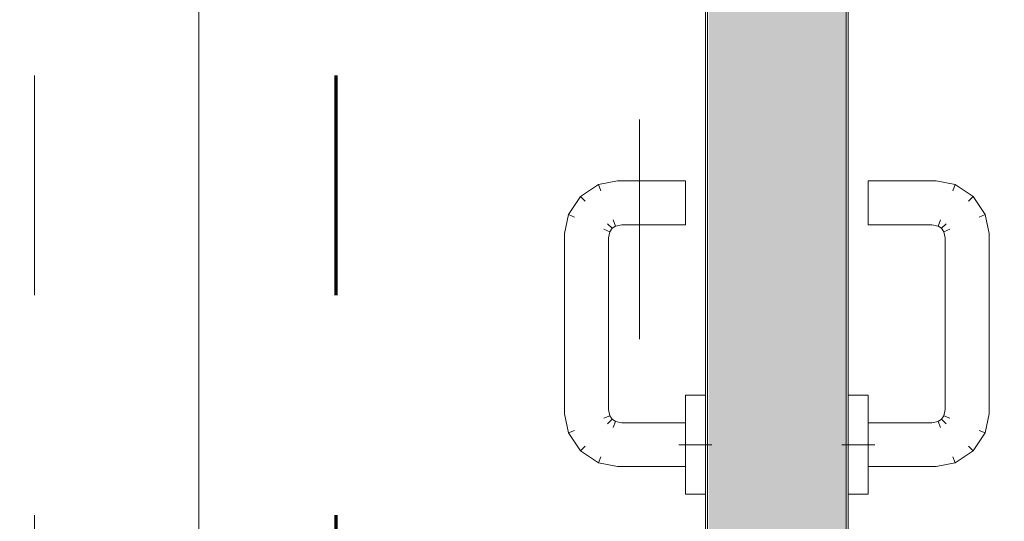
# Model space of a CAD drawing. Header units: metres. Extents: x -0.29 to 8.94, y -1.97 to 1.73.
# Tile 11 of 44: x -0.29 to 0.16, y -0.25 to -0.03. Entities that reach past the tile are written whole.
import ezdxf

# ---------------------------------------------------------------- set-up
doc = ezdxf.new("R2010")
doc.units = ezdxf.units.M
doc.header["$MEASUREMENT"] = 0
for name, pattern in [('DOT_CENTER', [0.014, 0.012, -0.001, 0, -0.001]), ('Strichlinie doppelt', [0.109361, 0.052917, -0.021167, 0.014111, -0.021167]), ('Strichlinie eng', [0.023, 0.015, -0.008])]:
    doc.linetypes.add(name, pattern=pattern)
for name, color, linetype in [('152 - Bemaßung_ Beschriftung.Ausbau', 7, 'Continuous'), ('301 - Elemente.Linie', 7, 'Continuous'), ('451 - Universal.Achsen Raster', 7, 'Continuous'), ('606 - Struktur.Wand Innen Ausbau', 7, 'Continuous'), ('Neubau_301 - Elemente.Linie', 7, 'Continuous'), ('Neubau_606 - Struktur.Wand Innen Ausbau', 7, 'Continuous'), ('Neubau_653 - Abdeckung.TB Verkofferung', 7, 'Continuous')]:
    doc.layers.add(name, color=color, linetype=linetype)
doc.styles.add('ERSTELLTER_STIL_1', font='txt')
doc.dimstyles.new('ERSTELLTER_STIL__2', dxfattribs={"dimtxt": 0.02, "dimasz": 0.01064, "dimexe": 0.18, "dimexo": 0.0625, "dimgap": 0, "dimtad": 1, "dimzin": 0, "dimdsep": 46, "dimtxsty": 'ERSTELLTER_STIL_1', "dimblk": 'ARROWHEAD_2', "dimblk1": 'ARROWHEAD_2', "dimblk2": 'ARROWHEAD_2', "dimcen": 0.09, "dimse1": 1, "dimse2": 1, "dimclrd": 7, "dimclre": 7, "dimclrt": 7, "dimazin": 0, "dimtfac": 1, "dimtdec": 4, "dimtmove": 0, "dimatfit": 3, "dimfxl": 1, "dimtolj": 1, "dimtzin": 0, "dimarcsym": 0})

# ---------------------------------------------------------------- blocks, each defined once
blk = doc.blocks.new('*D8')
at = {"layer": '152 - Bemaßung_ Beschriftung.Ausbau', "color": 7, "linetype": 'Continuous', "lineweight": 5}
for p, q in [((0.29507, 0.83235), (0.30907, 0.82426)), ((0.30207, -0.30669), (0.30207, 0.82831)), ((0.29507, -0.30265), (0.30907, -0.31074)), ((0.31257, -0.30669), (0.29157, -0.30669))]:
    blk.add_line(p, q, dxfattribs=at)
at = {"layer": '152 - Bemaßung_ Beschriftung.Ausbau', "color": 7, "lineweight": 5, "insert": (0.30195, 0.22919), "char_height": 0.02, "attachment_point": 7, "rotation": 90, "style": 'ERSTELLTER_STIL_1'}
blk.add_mtext('\\A1;{\\pql;\\fArial|b0|i0|c0|p38;1,13\\fArial|b0|i0|c0|p38;\\A1{\\H.66x;\\S5^  ;}}', dxfattribs=at)
blk = doc.blocks.new('ARROWHEAD_2')
at = {"color": 0, "linetype": 'Continuous', "lineweight": 0}
for p, q in [((-0.378, -0.655), (0.378, 0.655)), ((0, 0), (-1, 0))]:
    blk.add_line(p, q, dxfattribs=at)
blk = doc.blocks.new('*D9')
at = {"layer": '152 - Bemaßung_ Beschriftung.Ausbau', "color": 7, "linetype": 'Continuous', "lineweight": 5}
for p, q in [((0.30207, 1.02831), (0.30207, 1.03515)), ((0.30907, 1.02426), (0.29507, 1.03235)), ((0.31257, 1.02831), (0.29157, 1.02831)), ((0.30207, 0.82831), (0.30207, 1.02831)), ((0.31257, 0.82831), (0.29157, 0.82831)), ((0.29507, 0.83235), (0.30907, 0.82426)), ((0.30207, -0.30669), (0.30207, 0.82831))]:
    blk.add_line(p, q, dxfattribs=at)
at = {"layer": '152 - Bemaßung_ Beschriftung.Ausbau', "color": 7, "lineweight": 5, "insert": (0.29807, 0.91313), "char_height": 0.02, "attachment_point": 7, "rotation": 90, "style": 'ERSTELLTER_STIL_1'}
blk.add_mtext('\\A1;{\\pql;\\fArial|b0|i0|c0|p38;20}', dxfattribs=at)
blk = doc.blocks.new('*D10')
at = {"layer": '152 - Bemaßung_ Beschriftung.Ausbau', "color": 7, "linetype": 'Continuous', "lineweight": 5}
for p, q in [((0.37651, 1.02831), (0.37651, 1.03515)), ((0.38351, 1.02426), (0.36951, 1.03235)), ((0.38701, 1.02831), (0.36601, 1.02831)), ((0.37651, -1.05169), (0.37651, 1.02831)), ((0.38701, -1.05169), (0.36601, -1.05169)), ((0.36951, -1.04765), (0.38351, -1.05574)), ((0.37651, -1.05854), (0.37651, -1.05169))]:
    blk.add_line(p, q, dxfattribs=at)
at = {"layer": '152 - Bemaßung_ Beschriftung.Ausbau', "color": 7, "lineweight": 5, "insert": (0.37251, -0.0383), "char_height": 0.02, "attachment_point": 7, "rotation": 90, "style": 'ERSTELLTER_STIL_1'}
blk.add_mtext('\\A1;{\\pql;\\fArial|b0|i0|c0|p38;2,08}', dxfattribs=at)
blk = doc.blocks.new('*D12')
at = {"layer": '152 - Bemaßung_ Beschriftung.Ausbau', "color": 7, "linetype": 'Continuous', "lineweight": 5}
for p, q in [((0.22007, -0.26165), (0.23407, -0.26974)), ((0.23757, -0.26569), (0.21657, -0.26569)), ((0.22707, -0.33869), (0.22707, -0.26569)), ((0.22007, -0.33465), (0.23407, -0.34274)), ((0.23757, -0.33869), (0.21657, -0.33869))]:
    blk.add_line(p, q, dxfattribs=at)
at = {"layer": '152 - Bemaßung_ Beschriftung.Ausbau', "color": 7, "lineweight": 5, "insert": (0.2233, -0.31479), "char_height": 0.02, "attachment_point": 7, "rotation": 90, "style": 'ERSTELLTER_STIL_1'}
blk.add_mtext('\\A1;{\\pql;\\fArial|b0|i0|c0|p38;7\\fArial|b0|i0|c0|p38;\\A1{\\H.66x;\\S3^  ;}}', dxfattribs=at)
blk = doc.blocks.new('*D13')
at = {"layer": '152 - Bemaßung_ Beschriftung.Ausbau', "color": 7, "linetype": 'Continuous', "lineweight": 5}
for p, q in [((0.22007, 0.79135), (0.23407, 0.78326)), ((0.22707, -0.26569), (0.22707, 0.78731)), ((0.22007, -0.26165), (0.23407, -0.26974)), ((0.23757, -0.26569), (0.21657, -0.26569))]:
    blk.add_line(p, q, dxfattribs=at)
at = {"layer": '152 - Bemaßung_ Beschriftung.Ausbau', "color": 7, "lineweight": 5, "char_height": 0.02, "attachment_point": 7, "rotation": 90, "style": 'ERSTELLTER_STIL_1'}
for s, insert in [('\\A1;{\\pql;\\fArial|b0|i0|c0|p38;Durchgangsbreite}', (0.25107, 0.15292)), ('\\A1;{\\pql;\\fArial|b0|i0|c0|p38;1,05\\fArial|b0|i0|c0|p38;\\A1{\\H.66x;\\S3^  ;}}', (0.22695, 0.22919))]:
    blk.add_mtext(s, dxfattribs=dict(at, insert=insert))
blk = doc.blocks.new('*D14')
at = {"layer": '152 - Bemaßung_ Beschriftung.Ausbau', "color": 7, "linetype": 'Continuous', "lineweight": 5}
for p, q in [((0.22007, 0.86435), (0.23407, 0.85626)), ((0.22707, 0.78731), (0.22707, 0.86031)), ((0.22007, 0.79135), (0.23407, 0.78326)), ((0.23757, 0.78731), (0.21657, 0.78731)), ((0.22707, -0.26569), (0.22707, 0.78731))]:
    blk.add_line(p, q, dxfattribs=at)
at = {"layer": '152 - Bemaßung_ Beschriftung.Ausbau', "color": 7, "lineweight": 5, "insert": (0.2233, 0.81121), "char_height": 0.02, "attachment_point": 7, "rotation": 90, "style": 'ERSTELLTER_STIL_1'}
blk.add_mtext('\\A1;{\\pql;\\fArial|b0|i0|c0|p38;7\\fArial|b0|i0|c0|p38;\\A1{\\H.66x;\\S3^  ;}}', dxfattribs=at)
blk = doc.blocks.new('*D19')
at = {"layer": '152 - Bemaßung_ Beschriftung.Ausbau', "color": 7, "linetype": 'Continuous', "lineweight": 5}
for p, q in [((-0.2075, 0.82831), (-0.2075, 0.84831)), ((-0.197, 0.82831), (-0.218, 0.82831)), ((-0.2145, 0.83235), (-0.2005, 0.82426)), ((-0.2075, -0.30669), (-0.2075, 0.82831)), ((-0.2145, -0.30265), (-0.2005, -0.31074)), ((-0.197, -0.30669), (-0.218, -0.30669))]:
    blk.add_line(p, q, dxfattribs=at)
at = {"layer": '152 - Bemaßung_ Beschriftung.Ausbau', "color": 7, "lineweight": 5, "char_height": 0.02, "attachment_point": 7, "rotation": 90, "style": 'ERSTELLTER_STIL_1'}
for s, insert in [('\\A1;{\\pql;\\fArial|b0|i0|c0|p38;2}', (-0.2115, 0.80908)), ('\\A1;{\\pql;\\fArial|b0|i0|c0|p38;1,13\\fArial|b0|i0|c0|p38;\\A1{\\H.66x;\\S5^  ;}}', (-0.20762, 0.2216))]:
    blk.add_mtext(s, dxfattribs=dict(at, insert=insert))

msp = doc.modelspace()

# ---------------------------------------------------------------- hatches: boundary and pattern name
at = {"layer": '606 - Struktur.Wand Innen Ausbau', "linetype": 'Continuous', "lineweight": 5}
h = msp.add_hatch(dxfattribs=at)
h.set_pattern_fill('Gips_0001', style=0, pattern_type=2)
h.set_pattern_definition([(45, (0, 0), (-0.003535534, 0.003535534), [0, -0.005])])
h.paths.add_polyline_path([(0.02425, -0.28317), (0.08673, -0.28317), (0.08673, 0.80231), (0.02425, 0.80231)])

# ---------------------------------------------------------------- linework, layer by layer
at = {"color": 7, "linetype": 'Strichlinie eng', "lineweight": 9}
msp.add_lwpolyline([(-0.28226, 1.54831), (-0.28226, -1.97169), (1.18274, -1.97169), (1.18274, 1.54831)], close=True, dxfattribs=at)
at = {"layer": '301 - Elemente.Linie', "color": 160, "linetype": 'Strichlinie eng', "lineweight": 70, "true_color": 0x3232ff, "flags": 128}
msp.add_lwpolyline([(-0.14532, 1.54831), (-0.14532, -1.97169)], dxfattribs=at)
at = {"layer": '451 - Universal.Achsen Raster', "color": 160, "linetype": 'Strichlinie doppelt', "lineweight": 9, "true_color": 0x3232ff}
msp.add_line((-0.00726, -1.97169), (-0.00726, 1.54831), dxfattribs=at)
at = {"layer": 'Neubau_301 - Elemente.Linie', "color": 1, "linetype": 'Continuous', "lineweight": 5}
for p, q in [((0.08673, 0.82481), (0.08673, -0.17909)), ((0.02273, 0.80481), (0.02273, -0.17909)), ((0.02373, -0.17909), (0.02373, 0.80481)), ((0.08773, 0.79699), (0.08773, -0.17909)), ((0.02273, -0.28319), (0.02273, -0.17909)), ((0.02373, -0.28319), (0.02373, -0.17909)), ((0.08673, -0.28519), (0.08673, -0.17909)), ((0.08773, -0.30319), (0.08773, -0.17909)), ((0.01373, -0.19716), (0.02273, -0.19716)), ((0.01373, -0.20716), (0.01373, -0.19716)), ((0.02273, -0.19716), (0.02273, -0.21966)), ((0.08773, -0.19716), (0.09673, -0.19716)), ((0.08773, -0.21966), (0.08773, -0.19716)), ((0.09673, -0.19716), (0.09673, -0.20716)), ((0.01373, -0.23216), (0.01373, -0.20716)), ((0.09673, -0.20716), (0.09673, -0.23216)), ((0.02273, -0.21966), (0.02273, -0.24216)), ((0.08773, -0.24216), (0.08773, -0.21966)), ((0.01373, -0.24216), (0.01373, -0.23216)), ((0.09673, -0.23216), (0.09673, -0.24216)), ((0.02273, -0.24216), (0.01373, -0.24216)), ((0.09673, -0.24216), (0.08773, -0.24216))]:
    msp.add_line(p, q, dxfattribs=at)
at = {"layer": 'Neubau_301 - Elemente.Linie', "color": 1, "linetype": 'DOT_CENTER', "lineweight": 5}
for p, q in [((0.02273, -0.21966), (0.01073, -0.21966)), ((0.02573, -0.21966), (0.02273, -0.21966)), ((0.08773, -0.21966), (0.08473, -0.21966)), ((0.09973, -0.21966), (0.08773, -0.21966))]:
    msp.add_line(p, q, dxfattribs=at)
at = {"layer": 'Neubau_606 - Struktur.Wand Innen Ausbau', "color": 1, "linetype": 'Continuous', "lineweight": 13}
for p, q in [((-0.03409, -0.10684), (-0.02591, -0.10138)), ((-0.02591, -0.10138), (-0.01726, -0.09966)), ((-0.02477, -0.10414), (-0.02591, -0.10138)), ((-0.01726, -0.09966), (0.01373, -0.09966)), ((0.01373, -0.10259), (0.01373, -0.09966)), ((0.01373, -0.10966), (0.01373, -0.10259)), ((0.09673, -0.10259), (0.09673, -0.09966)), ((0.12771, -0.09966), (0.09673, -0.09966)), ((0.09673, -0.10966), (0.09673, -0.10259)), ((0.13637, -0.10138), (0.12771, -0.09966)), ((0.13523, -0.10414), (0.13637, -0.10138)), ((0.14454, -0.10684), (0.13637, -0.10138)), ((-0.03955, -0.11502), (-0.03409, -0.10684)), ((-0.03198, -0.10895), (-0.03409, -0.10684)), ((0.14243, -0.10895), (0.14454, -0.10684)), ((0.15001, -0.11502), (0.14454, -0.10684)), ((0.01373, -0.11673), (0.01373, -0.10966)), ((0.09673, -0.11673), (0.09673, -0.10966)), ((-0.04127, -0.12367), (-0.03955, -0.11502)), ((-0.03679, -0.11616), (-0.03955, -0.11502)), ((0.14725, -0.11616), (0.15001, -0.11502)), ((0.15173, -0.12367), (0.15001, -0.11502)), ((-0.01967, -0.12126), (-0.02178, -0.11915)), ((-0.01967, -0.12126), (-0.01811, -0.12022)), ((-0.01811, -0.12022), (-0.01925, -0.11746)), ((-0.01811, -0.12022), (-0.01529, -0.11966)), ((-0.01529, -0.11966), (0.01373, -0.11966)), ((0.01373, -0.11966), (0.01373, -0.11673)), ((0.09673, -0.11966), (0.09673, -0.11673)), ((0.12574, -0.11966), (0.09673, -0.11966)), ((0.12857, -0.12022), (0.12574, -0.11966)), ((0.12857, -0.12022), (0.12971, -0.11746)), ((0.13013, -0.12126), (0.12857, -0.12022)), ((0.13013, -0.12126), (0.13224, -0.11915)), ((-0.04127, -0.20564), (-0.04127, -0.12367)), ((-0.02071, -0.12282), (-0.02347, -0.12168)), ((-0.02127, -0.12564), (-0.02071, -0.12282)), ((-0.02071, -0.12282), (-0.01967, -0.12126)), ((0.13117, -0.12282), (0.13013, -0.12126)), ((0.13117, -0.12282), (0.13393, -0.12168)), ((0.13173, -0.12564), (0.13117, -0.12282)), ((0.15173, -0.20564), (0.15173, -0.12367)), ((-0.02127, -0.20367), (-0.02127, -0.12564)), ((0.13173, -0.20367), (0.13173, -0.12564)), ((-0.03955, -0.2143), (-0.04127, -0.20564)), ((-0.02071, -0.2065), (-0.02127, -0.20367)), ((0.13117, -0.2065), (0.13173, -0.20367)), ((0.15001, -0.2143), (0.15173, -0.20564)), ((-0.02071, -0.2065), (-0.02347, -0.20764)), ((-0.01967, -0.20805), (-0.02178, -0.21017)), ((-0.01967, -0.20805), (-0.02071, -0.2065)), ((-0.01811, -0.2091), (-0.01967, -0.20805)), ((-0.01811, -0.2091), (-0.01925, -0.21185)), ((-0.01529, -0.20966), (-0.01811, -0.2091)), ((0.01373, -0.20966), (-0.01529, -0.20966)), ((0.09673, -0.20966), (0.12574, -0.20966)), ((0.12574, -0.20966), (0.12857, -0.2091)), ((0.12857, -0.2091), (0.13013, -0.20805)), ((0.12857, -0.2091), (0.12971, -0.21185)), ((0.13013, -0.20805), (0.13117, -0.2065)), ((0.13013, -0.20805), (0.13224, -0.21017)), ((0.13117, -0.2065), (0.13393, -0.20764)), ((-0.03679, -0.21316), (-0.03955, -0.2143)), ((-0.03409, -0.22247), (-0.03955, -0.2143)), ((0.14454, -0.22247), (0.15001, -0.2143)), ((0.14725, -0.21316), (0.15001, -0.2143)), ((-0.03198, -0.22036), (-0.03409, -0.22247)), ((-0.02591, -0.22794), (-0.03409, -0.22247)), ((0.13637, -0.22794), (0.14454, -0.22247)), ((0.14243, -0.22036), (0.14454, -0.22247)), ((-0.02477, -0.22518), (-0.02591, -0.22794)), ((-0.01726, -0.22966), (-0.02591, -0.22794)), ((0.12771, -0.22966), (0.13637, -0.22794)), ((0.13523, -0.22518), (0.13637, -0.22794)), ((0.01373, -0.22966), (-0.01726, -0.22966)), ((0.09673, -0.22966), (0.12771, -0.22966))]:
    msp.add_line(p, q, dxfattribs=at)
at = {"layer": 'Neubau_653 - Abdeckung.TB Verkofferung', "color": 1, "linetype": 'Continuous', "lineweight": 5, "flags": 128}
msp.add_lwpolyline([(0.08623, -0.30469, 0.413983), (1.20973, 0.84081), (0.10723, 0.84081)], format="xyb", dxfattribs=at)

# ---------------------------------------------------------------- dimensions: what is measured, and where the dimension line sits
at = {"layer": '152 - Bemaßung_ Beschriftung.Ausbau', "color": 7, "linetype": 'Continuous', "lineweight": 5}
for base, p1, p2, picture, middle in [((0.30207, 1.02831), (0.06773, 0.82831), (-0.16726, 1.02831), '*D9', (0.28807, 0.92838)), ((0.37651, 1.02831), (-0.08227, -1.05169), (-0.16726, 1.02831), '*D10', (0.36251, -0.01232)), ((0.22707, 0.86031), (-0.09527, 0.78731), (0.06773, 0.86031), '*D14', (0.21307, 0.84584)), ((-0.2074960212, 0.8283054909), (-0.0572712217, -0.3066945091), (-0.0572712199, 0.8283054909), '*D19', (-0.2214960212, 0.2745910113)), ((0.3020716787, 0.8283054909), (0.0677287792, -0.3066945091), (0.0677287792, 0.8283054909), '*D8', (0.2880716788, 0.2821795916)), ((0.22707, -0.26569), (0.06773, -0.33869), (0.01373, -0.26569), '*D12', (0.21307, -0.28016))]:
    dim = msp.add_linear_dim(base=base, p1=p1, p2=p2, angle=90, dimstyle='ERSTELLTER_STIL__2', dxfattribs=at)
    dim.commit()
    dim.dimension.update_dxf_attribs({"geometry": picture, "text_midpoint": middle, "dimtype": 160, "text_rotation": 90})
dim = msp.add_linear_dim(base=(0.22707, 0.78731), p1=(0.01373, -0.26569), p2=(-0.09527, 0.78731), angle=90, text='<MeasuredValue>^MDurchgangsbreite', dimstyle='ERSTELLTER_STIL__2', dxfattribs=at)
dim.commit()
dim.dimension.update_dxf_attribs({"geometry": '*D13', "text_midpoint": (0.24107, 0.26765), "dimtype": 160, "text_rotation": 90})

doc.saveas('drawing.dxf')
